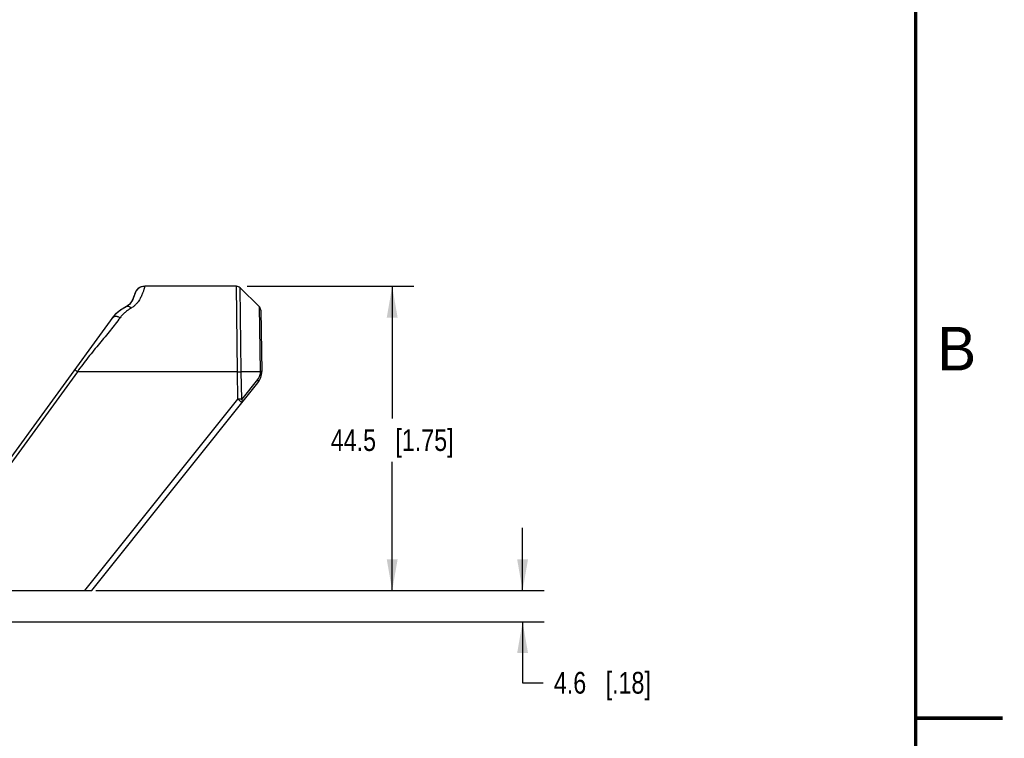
# Model space of a CAD drawing. Header units: inches. Extents: x 0 to 22, y 0 to 17.
# Tile 12 of 26: x 16.3 to 22, y 4.1 to 8.3. Entities that reach past the tile are written whole.
import ezdxf

# ---------------------------------------------------------------- set-up
doc = ezdxf.new("R2010")
doc.units = ezdxf.units.IN
doc.header["$LTSCALE"] = 1.21
doc.header["$MEASUREMENT"] = 0
doc.layers.get('0').update_dxf_attribs({"linetype": 'CONTINUOUS'})
doc.layers.add('DIMENSIONS', color=7, linetype='CONTINUOUS')
doc.styles.get("Standard").update_dxf_attribs({"font": 'txt', "width": 0.8})
doc.styles.add('TEXTSTYLE_2', font='txt')
doc.dimstyles.new('DIMSTYLE_2', dxfattribs={"dimtxt": 0.125, "dimasz": 0.18, "dimexe": 0.125, "dimexo": 0.0625, "dimgap": 0.0625, "dimtad": 0, "dimtih": 1, "dimtoh": 1, "dimdec": 1, "dimzin": 0, "dimdsep": 46, "dimtxsty": 'STANDARD', "dimblk": '_FILLED', "dimblk1": '_FILLED', "dimblk2": '_FILLED', "dimcen": 0.09, "dimadec": 1, "dimazin": 0, "dimtp": 0.01, "dimtm": 0.01, "dimtfac": 1, "dimtdec": 1, "dimtofl": 0, "dimtmove": 0, "dimatfit": 3, "dimldrblk": '_FILLED', "dimfxl": 1, "dimtolj": 1, "dimtzin": 0, "dimarcsym": 0})

# ---------------------------------------------------------------- blocks, each defined once
blk = doc.blocks.new('_FILLED')
at = {"color": 0, "linetype": 'BYBLOCK'}
blk.add_solid([(0, 0), (-1, 0.174), (-1, -0.174)], dxfattribs=at)
blk = doc.blocks.new('*D1')
at = {"layer": 'DIMENSIONS', "color": 2, "linetype": 'CONTINUOUS'}
for p, q in [((17.6563, 6.7337), (18.6146, 6.7337)), ((18.4896, 6.7337), (18.4896, 5.9742)), ((18.4896, 4.9837), (18.4896, 5.7242)), ((16.7853, 4.9837), (18.6146, 4.9837))]:
    blk.add_line(p, q, dxfattribs=at)
at = {"layer": 'DIMENSIONS', "color": 2, "linetype": 'CONTINUOUS', "xscale": 0.18, "yscale": 0.18, "zscale": 0.18}
for p, rotation in [((18.4896, 6.7337), 90), ((18.4896, 4.9837), 270)]:
    blk.add_blockref('_FILLED', p, dxfattribs=dict(at, rotation=rotation))
at = {"layer": 'DIMENSIONS', "color": 2, "linetype": 'CONTINUOUS', "insert": (18.4896, 5.9117), "char_height": 0.125, "width": 1.125, "attachment_point": 2, "line_spacing_factor": 0.9}
blk.add_mtext('44.5{\\ftxt.shx;\\W1.000000;\\H0.125000; }[1.75]', dxfattribs=at)
blk = doc.blocks.new('*D2')
at = {"layer": 'DIMENSIONS', "color": 2, "linetype": 'CONTINUOUS'}
for p, q in [((19.2396, 4.9837), (19.2396, 5.3437)), ((16.7853, 4.9837), (19.3646, 4.9837)), ((15.8344, 4.8037), (19.3646, 4.8037)), ((19.2396, 4.8037), (19.2396, 4.4533)), ((19.2396, 4.4533), (19.3571, 4.4533))]:
    blk.add_line(p, q, dxfattribs=at)
at = {"layer": 'DIMENSIONS', "color": 2, "linetype": 'CONTINUOUS', "xscale": 0.18, "yscale": 0.18, "zscale": 0.18}
for p, rotation in [((19.2396, 4.9837), 270), ((19.2396, 4.8037), 90)]:
    blk.add_blockref('_FILLED', p, dxfattribs=dict(at, rotation=rotation))
at = {"layer": 'DIMENSIONS', "color": 2, "linetype": 'CONTINUOUS', "insert": (19.4196, 4.5158), "char_height": 0.125, "width": 0.925, "attachment_point": 1, "line_spacing_factor": 0.9}
blk.add_mtext('4.6{\\ftxt.shx;\\W1.000000;\\H0.125000; }[.18]', dxfattribs=at)

msp = doc.modelspace()

# ---------------------------------------------------------------- linework, layer by layer
at = {"color": 7, "linetype": 'CONTINUOUS'}
for p, q in [((17.007, 6.6841), (17.0047, 6.6772)), ((17.0086, 6.6891), (17.007, 6.6841)), ((17.0157, 6.7055), (17.0086, 6.6891)), ((17.0086, 6.6891), (17.0086, 6.6891)), ((17.0275, 6.7192), (17.0157, 6.7055)), ((17.0429, 6.7289), (17.0275, 6.7192)), ((17.0606, 6.7334), (17.0429, 6.7289)), ((17.0666, 6.7337), (17.0606, 6.7334)), ((17.5938, 6.7337), (17.0666, 6.7337)), ((17.6, 6.2425), (17.5938, 6.7337)), ((17.7245, 6.6174), (17.6148, 6.7251)), ((17.6212, 6.2425), (17.6148, 6.7251)), ((17.0047, 6.6772), (17.0014, 6.6685)), ((17.0062, 6.6816), (17.0027, 6.672)), ((16.9725, 6.6244), (16.9616, 6.6171)), ((16.9637, 6.6186), (16.9636, 6.6185)), ((16.9701, 6.6225), (16.9637, 6.6186)), ((17.7245, 6.6174), (17.7308, 6.2433)), ((17.7335, 6.5965), (17.7396, 6.2431)), ((16.8823, 6.556), (16.0103, 5.357)), ((16.6789, 6.2425), (16.0456, 5.3718)), ((17.6, 6.2425), (16.6789, 6.2425)), ((17.6028, 6.0838), (17.6, 6.2425)), ((17.6, 6.2425), (17.6212, 6.2424)), ((17.7309, 6.2425), (17.6212, 6.2425)), ((17.624, 6.084), (17.6212, 6.2425)), ((17.7356, 6.2433), (17.7308, 6.2433)), ((17.7356, 6.2423), (17.7309, 6.2425)), ((17.7396, 6.2431), (17.7356, 6.2433)), ((16.7616, 4.9837), (17.7177, 6.1789)), ((17.7155, 6.1984), (17.624, 6.084)), ((16.7228, 4.9837), (17.6028, 6.0838)), ((17.624, 6.084), (17.6028, 6.0838)), ((12.9906, 4.9837), (16.7616, 4.9837))]:
    msp.add_line(p, q, dxfattribs=at)
at = {"color": 7, "linetype": 'CONTINUOUS', "const_width": 0.02}
for points in [[(21.5, 0.5), (21.5, 16.5)], [(22, 4.25), (21.5, 4.25)]]:
    msp.add_lwpolyline(points, dxfattribs=at)
at = {"color": 7, "linetype": 'CONTINUOUS'}
for points in [[(17.0086, 6.6891), (17.0082, 6.6879), (17.0062, 6.6816)], [(17.0014, 6.6685), (16.9971, 6.6588), (16.9918, 6.6486), (16.9855, 6.6387), (16.9785, 6.6301), (16.9701, 6.6225)], [(17.0027, 6.672), (16.9976, 6.66), (16.9908, 6.6469), (16.9825, 6.6348), (16.9725, 6.6244)], [(16.9618, 6.6172), (16.9275, 6.5968), (16.895, 6.5698), (16.8783, 6.5504)], [(16.9636, 6.6185), (16.929, 6.5992), (16.8976, 6.5738), (16.8823, 6.556)]]:
    msp.add_lwpolyline(points, dxfattribs=at)
for centre, radius, start, end in [((17.0666, 6.6737), 0.06, 90, 167.4228), ((17.5938, 6.7037), 0.03, 45.5, 90), ((16.9692, 6.6071), 0.0128, 125.4389, 127.8371), ((16.9689, 6.6075), 0.0123, 115.6391, 125.4862), ((17.7035, 6.596), 0.03, 1, 45.5), ((16.9126, 6.5339), 0.0375, 142.8003, 143.9739), ((16.9117, 6.5346), 0.0363, 128.9747, 142.8488), ((17.6396, 6.2414), 0.1, 321.3402, 1), ((17.653, 6.242), 0.0779, 0.3274, 0.9668)]:
    msp.add_arc(centre, radius, start, end, dxfattribs=at)
for points, knots in [([(17.0666, 6.7337), (17.0666, 6.7337), (17.0666, 6.7337), (17.0666, 6.7337), (17.0666, 6.7336), (17.0666, 6.7336), (17.0665, 6.7335), (17.0665, 6.7334), (17.0665, 6.7333), (17.0664, 6.7331), (17.0664, 6.7328), (17.0663, 6.7325), (17.0662, 6.732), (17.066, 6.7315), (17.0659, 6.7309), (17.0656, 6.73), (17.0653, 6.7286), (17.0648, 6.7268), (17.0642, 6.7248), (17.0635, 6.7224), (17.0627, 6.7198), (17.0619, 6.7169), (17.0605, 6.7125), (17.0585, 6.7064), (17.0556, 6.6983), (17.052, 6.6892), (17.0477, 6.6791), (17.0424, 6.6682), (17.0359, 6.6565), (17.0278, 6.6442), (17.0176, 6.6317), (17.0048, 6.6192), (16.9946, 6.612), (16.989, 6.6087)], [0, 0, 0, 0, 0.000061, 0.00024, 0.000539, 0.000955, 0.001491, 0.002145, 0.002919, 0.003811, 0.005952, 0.00857, 0.011663, 0.015234, 0.01928, 0.023804, 0.034281, 0.046665, 0.060955, 0.077149, 0.095246, 0.115244, 0.13714, 0.186623, 0.24369, 0.308364, 0.380719, 0.460926, 0.549314, 0.646448, 0.753174, 0.870592, 1, 1, 1, 1]), ([(16.989, 6.6087), (16.9827, 6.6051), (16.9706, 6.5973), (16.9537, 6.5842), (16.9382, 6.5697), (16.929, 6.559), (16.9248, 6.5534)], [0, 0, 0, 0, 0.254399, 0.505112, 0.75348, 1, 1, 1, 1]), ([(16.9682, 6.6186), (16.9671, 6.6186), (16.9648, 6.6184), (16.9627, 6.6177), (16.9618, 6.6172)], [0, 0, 0, 0, 0.51199, 1, 1, 1, 1]), ([(16.989, 6.6087), (16.9872, 6.6102), (16.9838, 6.6129), (16.9784, 6.6161), (16.9732, 6.6181), (16.9698, 6.6186), (16.9682, 6.6186)], [0, 0, 0, 0, 0.295555, 0.560871, 0.794582, 1, 1, 1, 1]), ([(16.9248, 6.5534), (16.9066, 6.5288), (16.8779, 6.4919), (16.8379, 6.4428), (16.8062, 6.4045), (16.7739, 6.3654), (16.7414, 6.3256), (16.7094, 6.2847), (16.6888, 6.2567), (16.6789, 6.2425)], [0, 0, 0, 0, 0.231126, 0.35362, 0.479319, 0.60741, 0.737246, 0.86828, 1, 1, 1, 1]), ([(16.9248, 6.5534), (16.9225, 6.5545), (16.9178, 6.5566), (16.9108, 6.5587), (16.9039, 6.5599), (16.8975, 6.5601), (16.8915, 6.5592), (16.8862, 6.5573), (16.8817, 6.5544), (16.8793, 6.5518), (16.8783, 6.5504)], [0, 0, 0, 0, 0.154665, 0.301442, 0.438665, 0.565931, 0.683714, 0.793529, 0.897901, 1, 1, 1, 1]), ([(16.6789, 6.2425), (16.6778, 6.2432), (16.6758, 6.2447), (16.6728, 6.2469), (16.6704, 6.2486), (16.6687, 6.2498), (16.6675, 6.2506), (16.6664, 6.2514), (16.6655, 6.252), (16.6647, 6.2526), (16.6641, 6.253), (16.6636, 6.2533), (16.6634, 6.2535), (16.6632, 6.2536), (16.663, 6.2537), (16.6629, 6.2538), (16.6628, 6.2539), (16.6627, 6.2539), (16.6627, 6.2539), (16.6626, 6.2539), (16.6626, 6.2539)], [0, 0, 0, 0, 0.19514, 0.383271, 0.556143, 0.634841, 0.707399, 0.773117, 0.831427, 0.881798, 0.923698, 0.941313, 0.956656, 0.969704, 0.980438, 0.988836, 0.994882, 0.998568, 0.99954, 1, 1, 1, 1]), ([(17.7309, 6.2425), (17.7309, 6.2382), (17.7302, 6.2299), (17.727, 6.2181), (17.7221, 6.2075), (17.7178, 6.2012), (17.7155, 6.1984)], [0, 0, 0, 0, 0.266575, 0.524087, 0.768723, 1, 1, 1, 1]), ([(17.7396, 6.2419), (17.7396, 6.2419), (17.7396, 6.2419), (17.7395, 6.242), (17.7393, 6.242), (17.739, 6.2421), (17.7386, 6.2421), (17.738, 6.2422), (17.7373, 6.2422), (17.7365, 6.2423), (17.7359, 6.2423), (17.7356, 6.2423)], [0, 0, 0, 0, 0.007889, 0.021597, 0.070905, 0.150681, 0.26105, 0.401791, 0.572322, 0.771958, 1, 1, 1, 1]), ([(17.7177, 6.1789), (17.7182, 6.1794), (17.7189, 6.1806), (17.7196, 6.1827), (17.7199, 6.185), (17.7198, 6.1884), (17.7185, 6.193), (17.7166, 6.1966), (17.7155, 6.1984)], [0, 0, 0, 0, 0.099063, 0.201964, 0.311363, 0.429321, 0.694955, 1, 1, 1, 1]), ([(17.6028, 6.0838), (17.6043, 6.0825), (17.6074, 6.0801), (17.6111, 6.0771), (17.6139, 6.0748), (17.6159, 6.0732), (17.6177, 6.0717), (17.6194, 6.0703), (17.6209, 6.0691), (17.6223, 6.0679), (17.6235, 6.067), (17.6243, 6.0662), (17.6249, 6.0657), (17.6253, 6.0654), (17.6256, 6.0652), (17.6258, 6.065), (17.626, 6.0648), (17.6261, 6.0647), (17.6262, 6.0646), (17.6262, 6.0645), (17.6262, 6.0645), (17.6262, 6.0645), (17.6262, 6.0645)], [0, 0, 0, 0, 0.194015, 0.381693, 0.470426, 0.554585, 0.633414, 0.706155, 0.772087, 0.830624, 0.881219, 0.923325, 0.94103, 0.956452, 0.969569, 0.980358, 0.9888, 0.994876, 0.997023, 0.998578, 0.99955, 1, 1, 1, 1]), ([(17.6262, 6.0645), (17.6267, 6.065), (17.6274, 6.0662), (17.6281, 6.0683), (17.6284, 6.0706), (17.6283, 6.074), (17.627, 6.0787), (17.6251, 6.0822), (17.624, 6.084)], [0, 0, 0, 0, 0.099058, 0.201944, 0.311334, 0.429292, 0.694947, 1, 1, 1, 1])]:
    msp.add_open_spline(points, degree=3, knots=knots, dxfattribs=at)

# ---------------------------------------------------------------- texts
at = {"color": 2, "linetype": 'CONTINUOUS', "insert": (21.625, 6.5), "char_height": 0.25, "width": 0.25, "attachment_point": 1, "line_spacing_factor": 0.9, "style": 'TEXTSTYLE_2'}
msp.add_mtext('B', dxfattribs=at)

# ---------------------------------------------------------------- dimensions: what is measured, and where the dimension line sits
at = {"layer": 'DIMENSIONS', "color": 2, "linetype": 'CONTINUOUS'}
for base, p1, p2, angle, picture, middle in [((18.4896470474, 6.7337346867), (16.7227780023, 4.9837346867), (17.5937959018, 6.7337346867), 90, '*D1', (18.4896470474, 5.8492047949)), ((19.2396, 4.8037), (16.7228, 4.9837), (15.7719, 4.8037), 270, '*D2', (19.8821, 4.4533))]:
    dim = msp.add_linear_dim(base=base, p1=p1, p2=p2, angle=angle, dimstyle='DIMSTYLE_2', dxfattribs=at)
    dim.commit()
    dim.dimension.update_dxf_attribs({"geometry": picture, "text_midpoint": middle, "dimtype": 160})

doc.saveas('drawing.dxf')
